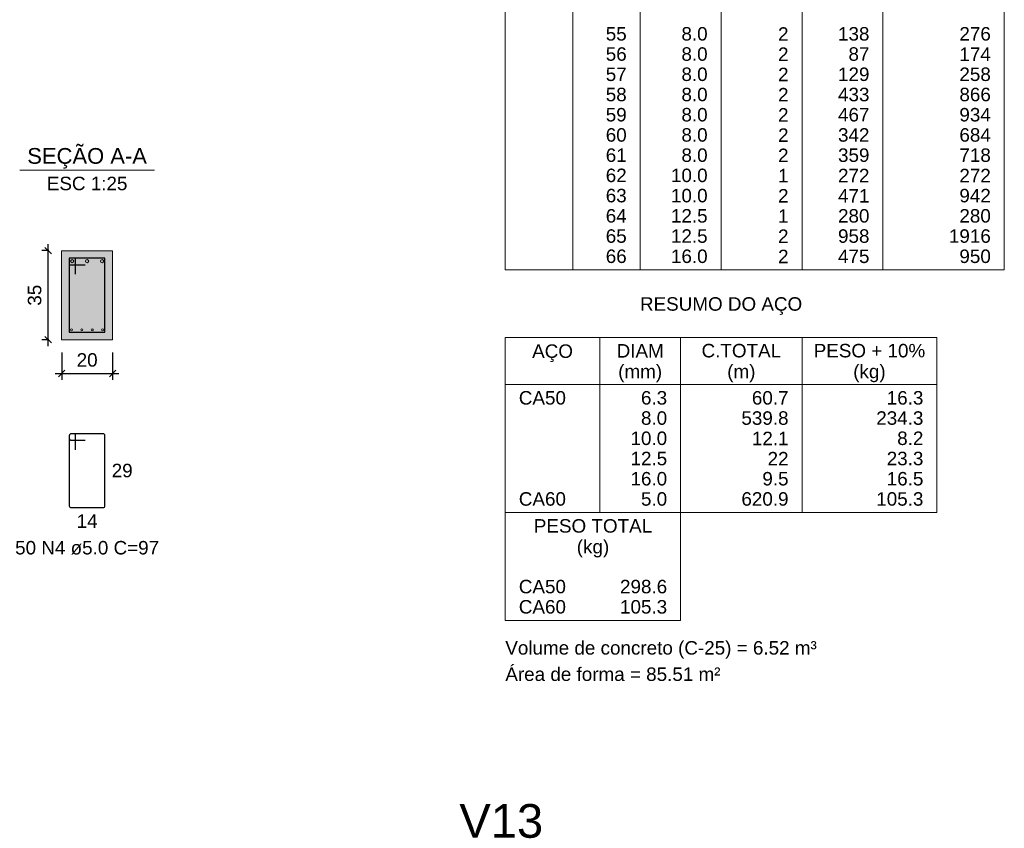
# Model space of a CAD drawing. Header units: millimetres. Extents: x 1434 to 2277, y -793 to -278.
# Tile 108 of 111: x 1911 to 1927, y -388 to -375. Entities that reach past the tile are written whole.
import ezdxf

# ---------------------------------------------------------------- set-up
doc = ezdxf.new("R2010")
doc.units = ezdxf.units.MM
for name, color, linetype, lineweight in [('Descrição da armadura', 7, 'Continuous', 5), ('DT-Barras na forma', 1, 'Continuous', 30), ('DT-Barras no corte', 5, 'Continuous', 5), ('DT-Barras rebatidas', 1, 'Continuous', 30), ('DT-Cotas', 9, 'Continuous', 5), ('DT-Forma', 5, 'Continuous', 5), ('DT-Hachura seção vigas', 252, 'Continuous', 5), ('DT-Relação do aço', 250, 'Continuous', 5), ('DT-Textos', 7, 'Continuous', 5), ('DT-Título', 250, 'Continuous', 20), ('Textos armaduras', 7, 'Continuous', 5)]:
    doc.layers.add(name, color=color, linetype=linetype, lineweight=lineweight)
doc.styles.add('ARIAL', font='arial.ttf')
doc.styles.get("Standard").update_dxf_attribs({"font": 'arial.ttf'})
doc.dimstyles.new('UM_25.000000', dxfattribs={"dimtxt": 0.18, "dimasz": 0.1, "dimexe": 0.1, "dimexo": 0.2, "dimgap": 0, "dimtad": 1, "dimtih": 1, "dimtoh": 1, "dimdec": 1, "dimlfac": 25, "dimzin": 0, "dimdsep": 46, "dimtxsty": 'Standard', "dimcen": 0.09, "dimdle": 0.1, "dimadec": 1, "dimazin": 2, "dimtfac": 1, "dimtdec": 4, "dimtofl": 0, "dimtmove": 0, "dimatfit": 3, "dimfxl": 1, "dimtolj": 1, "dimarcsym": 0})

# ---------------------------------------------------------------- blocks, each defined once
blk = doc.blocks.new('_Oblique')
at = {"color": 0, "linetype": 'ByBlock', "lineweight": -2}
blk.add_line((-0.5, -0.5), (0.5, 0.5), dxfattribs=at)
blk = doc.blocks.new('*D1154')
at = {"layer": 'DT-Cotas', "color": 0, "lineweight": -2, "transparency": 16777216}
for p, q in [((1911.958, -378.987), (1911.846, -378.987)), ((1911.946, -380.487), (1911.946, -378.887)), ((1911.958, -380.387), (1911.846, -380.387))]:
    blk.add_line(p, q, dxfattribs=at)
at = {"layer": 'DT-Cotas', "color": 0, "lineweight": -2, "transparency": 16777216, "xscale": 0.1, "yscale": 0.1, "zscale": 0.1}
for p, rotation in [((1911.946, -378.987), 90), ((1911.946, -380.387), 270)]:
    blk.add_blockref('_Oblique', p, dxfattribs=dict(at, rotation=rotation))
at = {"layer": 'DT-Cotas', "color": 7, "transparency": 16777216, "insert": (1911.734, -379.687), "char_height": 0.2118, "attachment_point": 5, "rotation": 90, "style": 'ARIAL'}
blk.add_mtext('\\A1;35', dxfattribs=at)
blk = doc.blocks.new('*D1155')
at = {"layer": 'DT-Cotas', "color": 0, "lineweight": -2, "transparency": 16777216}
for p, q in [((1912.158, -380.587), (1912.158, -381.017)), ((1912.958, -380.587), (1912.958, -381.017)), ((1912.058, -380.917), (1913.058, -380.917))]:
    blk.add_line(p, q, dxfattribs=at)
at = {"layer": 'DT-Cotas', "color": 0, "lineweight": -2, "transparency": 16777216, "xscale": 0.1, "yscale": 0.1, "zscale": 0.1, "rotation": 180}
blk.add_blockref('_Oblique', (1912.158, -380.917), dxfattribs=at)
at = {"layer": 'DT-Cotas', "color": 0, "lineweight": -2, "transparency": 16777216, "xscale": 0.1, "yscale": 0.1, "zscale": 0.1}
blk.add_blockref('_Oblique', (1912.958, -380.917), dxfattribs=at)
at = {"layer": 'DT-Cotas', "color": 7, "transparency": 16777216, "insert": (1912.558, -380.705), "char_height": 0.2118, "attachment_point": 5, "rotation": 0.0057, "style": 'ARIAL'}
blk.add_mtext('\\A1;20', dxfattribs=at)

msp = doc.modelspace()

# ---------------------------------------------------------------- hatches: boundary and pattern name
at = {"layer": 'DT-Hachura seção vigas', "linetype": 'Continuous'}
msp.add_hatch(color=256, dxfattribs=at).paths.add_polyline_path([(1912.1578, -380.3873), (1912.1578, -380.3873), (1912.9578, -380.3873), (1912.9578, -378.9873), (1912.1578, -378.9873), (1912.1578, -380.3873)])

# ---------------------------------------------------------------- linework, layer by layer
at = {"layer": 'DT-Barras na forma'}
for p, q in [((1912.3778, -379.1073), (1912.2778, -379.1073)), ((1912.2778, -379.1073), (1912.2778, -380.2673)), ((1912.8378, -379.1073), (1912.2778, -379.1073)), ((1912.2778, -379.1073), (1912.2778, -379.2073)), ((1912.3778, -379.3573), (1912.3778, -379.1073)), ((1912.8378, -380.2673), (1912.8378, -379.1073)), ((1912.2778, -379.2073), (1912.5278, -379.2073)), ((1912.2778, -380.2673), (1912.8378, -380.2673))]:
    msp.add_line(p, q, dxfattribs=at)
at = {"layer": 'DT-Barras no corte'}
for centre, radius in [((1912.3228, -379.1523), 0.025), ((1912.5578, -379.1523), 0.025), ((1912.7928, -379.1523), 0.025), ((1912.3138, -380.2313), 0.016), ((1912.4764, -380.2313), 0.016), ((1912.6391, -380.2313), 0.016), ((1912.8018, -380.2313), 0.016)]:
    msp.add_circle(centre, radius, dxfattribs=at)
at = {"layer": 'DT-Barras rebatidas'}
for p, q in [((1912.2778, -381.894), (1912.2778, -382.994)), ((1912.2778, -381.894), (1912.2778, -381.934)), ((1912.3478, -381.864), (1912.3078, -381.864)), ((1912.8078, -381.864), (1912.3078, -381.864)), ((1912.3778, -382.114), (1912.3778, -381.894)), ((1912.8378, -382.994), (1912.8378, -381.894)), ((1912.3078, -381.964), (1912.5278, -381.964)), ((1912.3078, -383.024), (1912.8078, -383.024))]:
    msp.add_line(p, q, dxfattribs=at)
for centre, start, end in [((1912.3078, -381.894), 90, 180), ((1912.3078, -381.894), 90, 180), ((1912.3078, -381.934), 180, 270), ((1912.3478, -381.894), 0, 90), ((1912.8078, -381.894), 0, 90), ((1912.3078, -382.994), 180, 270), ((1912.8078, -382.994), 270, 0)]:
    msp.add_arc(centre, 0.03, start, end, dxfattribs=at)
at = {"layer": 'DT-Forma'}
for p, q in [((1912.9578, -378.9873), (1912.1578, -378.9873)), ((1912.1578, -378.9873), (1912.1578, -378.9873)), ((1912.1578, -378.9873), (1912.1578, -380.3873)), ((1912.9578, -380.3873), (1912.9578, -378.9873)), ((1912.9578, -378.9873), (1912.9578, -378.9873)), ((1912.1578, -380.3873), (1912.9578, -380.3873)), ((1912.1578, -380.3873), (1912.1578, -380.3873)), ((1912.9578, -380.3873), (1912.9578, -380.3873))]:
    msp.add_line(p, q, dxfattribs=at)
at = {"layer": 'DT-Relação do aço', "linetype": 'Continuous'}
for p, q in [((1919.1258, -357.4746), (1919.1258, -379.29)), ((1920.1848, -357.4746), (1920.1848, -379.29)), ((1921.2438, -357.4746), (1921.2438, -379.29)), ((1922.5146, -357.4746), (1922.5146, -379.29)), ((1923.7854, -357.4746), (1923.7854, -379.29)), ((1925.0562, -357.4746), (1925.0562, -379.29)), ((1926.9624, -357.4746), (1926.9624, -379.29)), ((1919.1258, -379.29), (1926.9624, -379.29)), ((1919.1258, -380.349), (1919.1258, -383.1024)), ((1919.1258, -380.349), (1925.9034, -380.349)), ((1920.6084, -380.349), (1920.6084, -383.1024)), ((1921.8792, -380.349), (1921.8792, -383.1024)), ((1923.7854, -380.349), (1923.7854, -383.1024)), ((1925.9034, -380.349), (1925.9034, -383.1024)), ((1919.1258, -381.0903), (1925.9034, -381.0903)), ((1919.1258, -383.1024), (1925.9034, -383.1024)), ((1919.1258, -383.1024), (1919.1258, -384.7968)), ((1921.8792, -384.7968), (1921.8792, -383.1024)), ((1919.1258, -384.7968), (1921.8792, -384.7968))]:
    msp.add_line(p, q, dxfattribs=at)
at = {"layer": 'DT-Textos'}
msp.add_line((1911.4988, -377.7224), (1913.6168, -377.7224), dxfattribs=at)

# ---------------------------------------------------------------- texts
at = {"layer": 'Descrição da armadura', "linetype": 'Continuous', "insert": (1912.5578, -383.7653), "char_height": 0.2118, "width": 4.534748, "attachment_point": 8, "line_spacing_factor": 0.798, "style": 'ARIAL'}
msp.add_mtext('50 N4 ø5.0 C=97', dxfattribs=at)
at = {"layer": 'DT-Relação do aço', "linetype": 'Continuous', "char_height": 0.2118, "line_spacing_factor": 0.798, "style": 'ARIAL'}
for s, insert, width, attachment_point in [('55', (1921.032, -375.6894), 0.659905, 9), ('8.0', (1922.3028, -375.6894), 0.824737, 9), ('2', (1923.5736, -375.6894), 0.329953, 9), ('138', (1924.8444, -375.6894), 0.989858, 9), ('276', (1926.7506, -375.6894), 0.989858, 9), ('56', (1921.032, -376.0071), 0.659905, 9), ('8.0', (1922.3028, -376.0071), 0.824737, 9), ('2', (1923.5736, -376.0071), 0.329953, 9), ('87', (1924.8444, -376.0071), 0.659905, 9), ('174', (1926.7506, -376.0071), 0.989858, 9), ('57', (1921.032, -376.3248), 0.659905, 9), ('8.0', (1922.3028, -376.3248), 0.824737, 9), ('2', (1923.5736, -376.3248), 0.329953, 9), ('129', (1924.8444, -376.3248), 0.989858, 9), ('258', (1926.7506, -376.3248), 0.989858, 9), ('58', (1921.032, -376.6425), 0.659905, 9), ('8.0', (1922.3028, -376.6425), 0.824737, 9), ('2', (1923.5736, -376.6425), 0.329953, 9), ('433', (1924.8444, -376.6425), 0.989858, 9), ('866', (1926.7506, -376.6425), 0.989858, 9), ('59', (1921.032, -376.9602), 0.659905, 9), ('8.0', (1922.3028, -376.9602), 0.824737, 9), ('2', (1923.5736, -376.9602), 0.329953, 9), ('467', (1924.8444, -376.9602), 0.989858, 9), ('934', (1926.7506, -376.9602), 0.989858, 9), ('60', (1921.032, -377.2779), 0.659905, 9), ('8.0', (1922.3028, -377.2779), 0.824737, 9), ('2', (1923.5736, -377.2779), 0.329953, 9), ('342', (1924.8444, -377.2779), 0.989858, 9), ('684', (1926.7506, -377.2779), 0.989858, 9), ('61', (1921.032, -377.5956), 0.659905, 9), ('8.0', (1922.3028, -377.5956), 0.824737, 9), ('2', (1923.5736, -377.5956), 0.329953, 9), ('359', (1924.8444, -377.5956), 0.989858, 9), ('718', (1926.7506, -377.5956), 0.989858, 9), ('62', (1921.032, -377.9133), 0.659905, 9), ('10.0', (1922.3028, -377.9133), 1.154689, 9), ('1', (1923.5736, -377.9133), 0.329953, 9), ('272', (1924.8444, -377.9133), 0.989858, 9), ('272', (1926.7506, -377.9133), 0.989858, 9), ('63', (1921.032, -378.231), 0.659905, 9), ('10.0', (1922.3028, -378.231), 1.154689, 9), ('2', (1923.5736, -378.231), 0.329953, 9), ('471', (1924.8444, -378.231), 0.989858, 9), ('942', (1926.7506, -378.231), 0.989858, 9), ('64', (1921.032, -378.5487), 0.659905, 9), ('12.5', (1922.3028, -378.5487), 1.154689, 9), ('1', (1923.5736, -378.5487), 0.329953, 9), ('280', (1924.8444, -378.5487), 0.989858, 9), ('280', (1926.7506, -378.5487), 0.989858, 9), ('65', (1921.032, -378.8664), 0.659905, 9), ('12.5', (1922.3028, -378.8664), 1.154689, 9), ('2', (1923.5736, -378.8664), 0.329953, 9), ('958', (1924.8444, -378.8664), 0.989858, 9), ('1916', (1926.7506, -378.8664), 1.31981, 9), ('66', (1921.032, -379.1841), 0.659905, 9), ('16.0', (1922.3028, -379.1841), 1.154689, 9), ('2', (1923.5736, -379.1841), 0.329953, 9), ('475', (1924.8444, -379.1841), 0.989858, 9), ('950', (1926.7506, -379.1841), 0.989858, 9), ('RESUMO DO AÇO', (1922.5144, -379.9956), 5.109195, 8), ('DIAM', (1921.2438, -380.6667), 1.483193, 8), ('C.TOTAL', (1922.8323, -380.6667), 2.505206, 8), ('PESO + 10%', (1924.8444, -380.6667), 3.512155, 8), ('AÇO', (1919.8674, -380.7366), 1.285627, 8), ('(mm)', (1921.2434, -381.0546), 1.383541, 8), ('(m)', (1922.8324, -381.0546), 0.889337, 8), ('(kg)', (1924.8444, -381.0546), 1.021723, 8), ('CA50', (1919.3376, -381.408), 1.484062, 7), ('6.3', (1921.6674, -381.408), 0.824737, 9), ('60.7', (1923.5736, -381.408), 1.154689, 9), ('16.3', (1925.6916, -381.408), 1.154689, 9), ('8.0', (1921.6674, -381.7257), 0.824737, 9), ('539.8', (1923.5736, -381.7257), 1.484642, 9), ('234.3', (1925.6916, -381.7257), 1.484642, 9), ('10.0', (1921.6674, -382.0434), 1.154689, 9), ('12.1', (1923.5736, -382.0434), 1.154689, 9), ('8.2', (1925.6916, -382.0434), 0.824737, 9), ('12.5', (1921.6674, -382.3611), 1.154689, 9), ('22', (1923.5736, -382.3611), 0.659905, 9), ('23.3', (1925.6916, -382.3611), 1.154689, 9), ('16.0', (1921.6674, -382.6788), 1.154689, 9), ('9.5', (1923.5736, -382.6788), 0.824737, 9), ('16.5', (1925.6916, -382.6788), 1.154689, 9), ('CA60', (1919.3376, -382.9965), 1.484062, 7), ('5.0', (1921.6674, -382.9965), 0.824737, 9), ('620.9', (1923.5736, -382.9965), 1.484642, 9), ('105.3', (1925.6916, -382.9965), 1.484642, 9), ('PESO TOTAL', (1920.5025, -383.4201), 3.725364, 8), ('(kg)', (1920.5024, -383.8076), 1.021723, 8), ('CA50', (1919.3376, -384.3732), 1.484062, 7), ('298.6', (1921.6674, -384.3732), 1.484642, 9), ('CA60', (1919.3376, -384.6909), 1.484062, 7), ('105.3', (1921.6674, -384.6909), 1.484642, 9), ('Volume de concreto (C-25) = 6.52 m³', (1919.1254, -385.3966), 9.809933, 7), ('Área de forma = 85.51 m²', (1919.1258, -385.7499), 6.776629, 7)]:
    msp.add_mtext(s, dxfattribs=dict(at, insert=insert, width=width, attachment_point=attachment_point))
at = {"layer": 'DT-Textos', "attachment_point": 8, "line_spacing_factor": 0.798, "style": 'ARIAL'}
for s, insert, char_height, width in [('SEÇÃO A-A', (1912.5573, -377.6982), 0.2471, 4.137152), ('ESC 1:25', (1912.5578, -378.0401), 0.2118, 2.167804)]:
    msp.add_mtext(s, dxfattribs=dict(at, insert=insert, char_height=char_height, width=width))
at = {"layer": 'DT-Título', "insert": (1918.404, -388.218), "char_height": 0.5295, "width": 2.703449, "attachment_point": 7, "line_spacing_factor": 0.798, "style": 'ARIAL'}
msp.add_mtext('V13', dxfattribs=at)
at = {"layer": 'Textos armaduras', "linetype": 'Continuous', "char_height": 0.2118, "width": 0.659905, "attachment_point": 7, "line_spacing_factor": 0.798, "style": 'ARIAL'}
for s, insert in [('29', (1912.9437, -382.5499)), ('14', (1912.3928, -383.3417))]:
    msp.add_mtext(s, dxfattribs=dict(at, insert=insert))

# ---------------------------------------------------------------- dimensions: what is measured, and where the dimension line sits
at = {"layer": 'DT-Cotas'}
dim = msp.add_linear_dim(base=(1911.946, -378.9873), p1=(1912.1578, -380.3873), p2=(1912.1578, -378.9873), angle=90, dimstyle='UM_25.000000', override={"dimtxt": 0.2118, "dimasz": 0.1, "dimexe": 0.1, "dimexo": 0.2, "dimtad": 1, "dimtih": 0, "dimtoh": 0, "dimdec": 1, "dimlfac": 25, "dimzin": 8, "dimtxsty": 'ARIAL', "dimblk": 'Oblique', "dimblk1": 'Oblique', "dimblk2": 'Oblique', "dimsah": 1, "dimdle": 0.1, "dimse1": 0, "dimse2": 0, "dimclrt": 7, "dimadec": 1, "dimazin": 3, "dimtmove": 2, "dimldrblk": 'Oblique'}, dxfattribs=at)
dim.commit()
dim.dimension.update_dxf_attribs({"geometry": '*D1154', "text_midpoint": (1911.7342, -379.6873), "dimtype": 160, "text_rotation": 90})
dim = msp.add_linear_dim(base=(1912.9578, -380.9168), p1=(1912.1578, -380.3873), p2=(1912.9578, -380.3873), dimstyle='UM_25.000000', override={"dimtxt": 0.2118, "dimasz": 0.1, "dimexe": 0.1, "dimexo": 0.2, "dimtad": 1, "dimtih": 0, "dimtoh": 0, "dimdec": 1, "dimlfac": 25, "dimzin": 8, "dimtxsty": 'ARIAL', "dimblk": 'Oblique', "dimblk1": 'Oblique', "dimblk2": 'Oblique', "dimsah": 1, "dimdle": 0.1, "dimse1": 0, "dimse2": 0, "dimclrt": 7, "dimadec": 1, "dimazin": 3, "dimtmove": 2, "dimldrblk": 'Oblique'}, dxfattribs=at)
dim.commit()
dim.dimension.update_dxf_attribs({"geometry": '*D1155', "text_midpoint": (1912.5578, -380.705), "dimtype": 160, "text_rotation": 0.00573})

doc.saveas('drawing.dxf')
